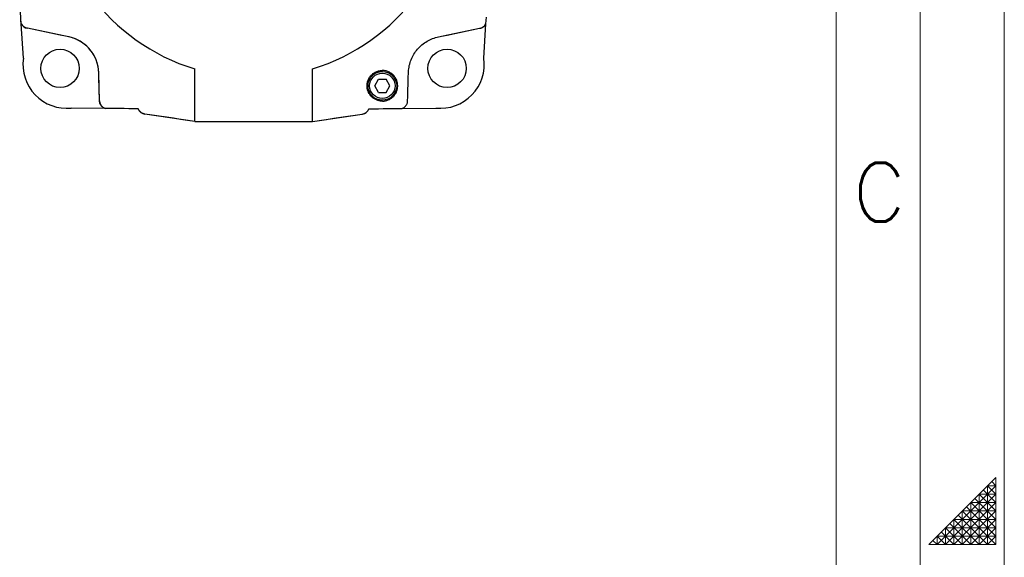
# Model space of a CAD drawing. Extents: x 0 to 1288, y 0 to 911.
# Tile 24 of 29: x 1109 to 1288, y 458 to 556. Entities that reach past the tile are written whole.
import ezdxf
from ezdxf.enums import TextEntityAlignment as Align

# ---------------------------------------------------------------- set-up
doc = ezdxf.new("R2010")
doc.units = 0
doc.header["$LTSCALE"] = 15.34
doc.header["$MEASUREMENT"] = 0
doc.layers.add('15000_BACK', color=7, linetype='CONTINUOUS')
doc.layers.add('90000_FRAME', color=7, linetype='CONTINUOUS')
doc.styles.add('SEACAD_TXT_SHX', font='txt.shx', dxfattribs={"height": 0.2})

msp = doc.modelspace()

# ---------------------------------------------------------------- linework, layer by layer
at = {"layer": '15000_BACK', "color": 7, "linetype": 'CONTINUOUS', "lineweight": 25}
for p, q in [((1108.821212, 555.074603), (1108.546935, 559.422095)), ((1108.781951, 555.696872), (1108.742721, 556.318748)), ((1108.821212, 555.074603), (1108.781951, 555.696872)), ((1193.652656, 555.074603), (1193.691917, 555.696872)), ((1193.691917, 555.696872), (1193.731147, 556.318748)), ((1109.216934, 548.802096), (1108.821212, 555.074603)), ((1108.859058, 555.007007), (1108.821212, 555.074603)), ((1108.90026, 554.941581), (1108.859058, 555.007007)), ((1108.944724, 554.878442), (1108.90026, 554.941581)), ((1108.992347, 554.81771), (1108.944724, 554.878442)), ((1109.043033, 554.759505), (1108.992347, 554.81771)), ((1109.096687, 554.703946), (1109.043033, 554.759505)), ((1109.153205, 554.651155), (1109.096687, 554.703946)), ((1109.212467, 554.601268), (1109.153205, 554.651155)), ((1109.27415, 554.554561), (1109.212467, 554.601268)), ((1109.338088, 554.511144), (1109.27415, 554.554561)), ((1109.404144, 554.471093), (1109.338088, 554.511144)), ((1109.47219, 554.434491), (1109.404144, 554.471093)), ((1109.542079, 554.40142), (1109.47219, 554.434491)), ((1109.61349, 554.372029), (1109.542079, 554.40142)), ((1109.686187, 554.346393), (1109.61349, 554.372029)), ((1109.760032, 554.324546), (1109.686187, 554.346393)), ((1109.834869, 554.306525), (1109.760032, 554.324546)), ((1109.910552, 554.292363), (1109.834869, 554.306525)), ((1109.986934, 554.282096), (1109.910552, 554.292363)), ((1115.929603, 553.021529), (1109.986831, 554.282119)), ((1116.916934, 552.812097), (1109.986934, 554.282096)), ((1185.556934, 552.812097), (1192.486934, 554.282096)), ((1186.544265, 553.021529), (1192.487037, 554.282119)), ((1192.486934, 554.282096), (1192.5633, 554.292361)), ((1192.5633, 554.292361), (1192.638965, 554.306518)), ((1192.638965, 554.306518), (1192.713775, 554.324531)), ((1192.713775, 554.324531), (1192.787589, 554.346364)), ((1192.787589, 554.346364), (1192.860252, 554.37198)), ((1192.860252, 554.37198), (1192.931621, 554.401345)), ((1192.931621, 554.401345), (1193.001502, 554.434404)), ((1193.001502, 554.434404), (1193.06953, 554.470983)), ((1193.06953, 554.470983), (1193.135532, 554.510984)), ((1193.135532, 554.510984), (1193.199378, 554.554317)), ((1193.199378, 554.554317), (1193.260944, 554.600902)), ((1193.256934, 548.802096), (1193.652656, 555.074603)), ((1193.260944, 554.600902), (1193.320094, 554.650651)), ((1193.320094, 554.650651), (1193.376708, 554.703481)), ((1193.376708, 554.703481), (1193.43053, 554.759173)), ((1193.43053, 554.759173), (1193.481345, 554.817496)), ((1193.481345, 554.817496), (1193.529056, 554.878324)), ((1193.529056, 554.878324), (1193.573573, 554.941531)), ((1193.573573, 554.941531), (1193.614806, 555.006999)), ((1193.614806, 555.006999), (1193.652656, 555.074603)), ((1116.916923, 552.812099), (1115.929603, 553.021529)), ((1117.196674, 552.771985), (1116.916934, 552.812097)), ((1117.474277, 552.720506), (1117.196674, 552.771985)), ((1117.749397, 552.657748), (1117.474277, 552.720506)), ((1118.02169, 552.583804), (1117.749397, 552.657748)), ((1118.290817, 552.498761), (1118.02169, 552.583804)), ((1118.55643, 552.402711), (1118.290817, 552.498761)), ((1118.818187, 552.295741), (1118.55643, 552.402711)), ((1119.07574, 552.177941), (1118.818187, 552.295741)), ((1119.328435, 552.049573), (1119.07574, 552.177941)), ((1119.575313, 551.911128), (1119.328435, 552.049573)), ((1119.816068, 551.762826), (1119.575313, 551.911128)), ((1120.050411, 551.60488), (1119.816068, 551.762826)), ((1182.419418, 551.602035), (1182.654058, 551.760413)), ((1182.654058, 551.760413), (1182.895315, 551.909221)), ((1182.895315, 551.909221), (1183.142572, 552.048043)), ((1183.142572, 552.048043), (1183.395107, 552.176484)), ((1183.395107, 552.176484), (1183.652587, 552.2944)), ((1183.652587, 552.2944), (1183.914687, 552.401651)), ((1183.914687, 552.401651), (1184.181045, 552.49808)), ((1184.181045, 552.49808), (1184.450897, 552.583428)), ((1184.450897, 552.583428), (1184.723762, 552.657571)), ((1184.723762, 552.657571), (1184.99929, 552.720443)), ((1184.99929, 552.720443), (1185.277129, 552.771974)), ((1185.277129, 552.771974), (1185.556934, 552.812097)), ((1185.556945, 552.812099), (1186.544265, 553.021529)), ((1120.278053, 551.437501), (1120.050411, 551.60488)), ((1120.498706, 551.260896), (1120.278053, 551.437501)), ((1120.712079, 551.075275), (1120.498706, 551.260896)), ((1120.917888, 550.880851), (1120.712079, 551.075275)), ((1121.115842, 550.677833), (1120.917888, 550.880851)), ((1121.305375, 550.466752), (1121.115842, 550.677833)), ((1121.485812, 550.248382), (1121.305375, 550.466752)), ((1121.656961, 550.023032), (1121.485812, 550.248382)), ((1121.818626, 549.791007), (1121.656961, 550.023032)), ((1180.652492, 549.786876), (1180.814071, 550.019134)), ((1180.814071, 550.019134), (1180.985288, 550.244887)), ((1180.985288, 550.244887), (1181.16587, 550.463704)), ((1181.16587, 550.463704), (1181.355062, 550.674663)), ((1181.355062, 550.674663), (1181.552511, 550.877433)), ((1181.552511, 550.877433), (1181.757943, 551.071786)), ((1181.757943, 551.071786), (1181.971088, 551.257491)), ((1181.971088, 551.257491), (1182.191671, 551.434318)), ((1182.191671, 551.434318), (1182.419418, 551.602035)), ((1121.970615, 549.5526), (1121.818626, 549.791007)), ((1122.112739, 549.308116), (1121.970615, 549.5526)), ((1122.244804, 549.05786), (1122.112739, 549.308116)), ((1122.366618, 548.802127), (1122.244804, 549.05786)), ((1122.477847, 548.541576), (1122.366618, 548.802127)), ((1122.578204, 548.276916), (1122.477847, 548.541576)), ((1122.667581, 548.008494), (1122.578204, 548.276916)), ((1179.805455, 548.005813), (1179.894767, 548.274394)), ((1179.894767, 548.274394), (1179.995008, 548.539062)), ((1179.995008, 548.539062), (1180.105892, 548.799113)), ((1180.105892, 548.799113), (1180.227248, 549.054237)), ((1180.227248, 549.054237), (1180.358913, 549.304114)), ((1180.358913, 549.304114), (1180.500717, 549.548434)), ((1180.500717, 549.548434), (1180.652492, 549.786876)), ((1122.745874, 547.736652), (1122.667581, 548.008494)), ((1122.812967, 547.461791), (1122.745874, 547.736652)), ((1122.868682, 547.184711), (1122.812967, 547.461791)), ((1122.912965, 546.905849), (1122.868682, 547.184711)), ((1122.945789, 546.625556), (1122.912965, 546.905849)), ((1122.967122, 546.344188), (1122.945789, 546.625556)), ((1122.976934, 546.062095), (1122.967122, 546.344188)), ((1140.486934, 537.282104), (1140.486934, 546.878177)), ((1161.986934, 537.282104), (1161.986934, 546.878177)), ((1173.426349, 546.256438), (1173.579229, 546.33155)), ((1173.579229, 546.33155), (1173.736335, 546.397204)), ((1173.736335, 546.397204), (1173.897229, 546.45322)), ((1173.897229, 546.45322), (1174.061368, 546.499377)), ((1174.061368, 546.499377), (1174.227664, 546.535392)), ((1174.227664, 546.535392), (1174.395543, 546.561206)), ((1174.395543, 546.561206), (1174.564538, 546.576785)), ((1174.564538, 546.576785), (1174.73418, 546.582095)), ((1174.904001, 546.577106), (1174.73418, 546.582095)), ((1175.073373, 546.561809), (1174.904001, 546.577106)), ((1175.241102, 546.536334), (1175.073373, 546.561809)), ((1175.406644, 546.500827), (1175.241102, 546.536334)), ((1175.56956, 546.455432), (1175.406644, 546.500827)), ((1175.729406, 546.400302), (1175.56956, 546.455432)), ((1175.88574, 546.335574), (1175.729406, 546.400302)), ((1176.038118, 546.261394), (1175.88574, 546.335574)), ((1179.496934, 546.062095), (1179.506744, 546.344131)), ((1179.506744, 546.344131), (1179.528055, 546.625293)), ((1179.528055, 546.625293), (1179.560819, 546.905242)), ((1179.560819, 546.905242), (1179.604989, 547.183616)), ((1179.604989, 547.183616), (1179.660518, 547.460071)), ((1179.660518, 547.460071), (1179.727355, 547.734252)), ((1179.727355, 547.734252), (1179.805455, 548.005813)), ((1122.9969, 545.347571), (1122.976934, 546.062095)), ((1123.116933, 541.052096), (1122.976934, 546.062095)), ((1123.016879, 544.63264), (1122.9969, 545.347571)), ((1123.036868, 543.917308), (1123.016879, 544.63264)), ((1172.001264, 544.378848), (1172.037362, 544.525272)), ((1172.037362, 544.525272), (1172.081224, 544.669341)), ((1172.081224, 544.669341), (1172.132711, 544.810695)), ((1172.132711, 544.810695), (1172.191694, 544.949039)), ((1172.191694, 544.949039), (1172.258048, 545.084067)), ((1172.258048, 545.084067), (1172.331643, 545.21548)), ((1172.331643, 545.21548), (1172.412357, 545.342975)), ((1172.412357, 545.342975), (1172.500026, 545.466212)), ((1172.500026, 545.466212), (1172.594129, 545.584422)), ((1172.594129, 545.584422), (1172.694314, 545.697219)), ((1172.694314, 545.697219), (1172.800344, 545.804374)), ((1172.800344, 545.804374), (1172.911979, 545.905662)), ((1172.911979, 545.905662), (1173.028982, 546.000857)), ((1173.028982, 546.000857), (1173.151111, 546.089728)), ((1173.151111, 546.089728), (1173.278129, 546.172053)), ((1173.278129, 546.172053), (1173.426349, 546.256438)), ((1173.358333, 543.78453), (1174.046933, 544.982097)), ((1174.049739, 544.977218), (1174.046933, 544.982097)), ((1174.049739, 544.977218), (1175.431165, 544.979655)), ((1175.428342, 544.974784), (1175.431165, 544.979655)), ((1176.121164, 543.779655), (1175.428342, 544.974784)), ((1176.185691, 546.178157), (1176.038118, 546.261394)), ((1176.32776, 546.08628), (1176.185691, 546.178157)), ((1176.463949, 545.986053), (1176.32776, 546.08628)), ((1176.593887, 545.877742), (1176.463949, 545.986053)), ((1176.717136, 545.761691), (1176.593887, 545.877742)), ((1176.83303, 545.638537), (1176.717136, 545.761691)), ((1176.941226, 545.508681), (1176.83303, 545.638537)), ((1177.041429, 545.372474), (1176.941226, 545.508681)), ((1177.133279, 545.23038), (1177.041429, 545.372474)), ((1177.216302, 545.083148), (1177.133279, 545.23038)), ((1177.290269, 544.931216), (1177.216302, 545.083148)), ((1177.354974, 544.775004), (1177.290269, 544.931216)), ((1177.410186, 544.614997), (1177.354974, 544.775004)), ((1177.455583, 544.452129), (1177.410186, 544.614997)), ((1179.437, 543.917308), (1179.456989, 544.63264)), ((1179.456989, 544.63264), (1179.476968, 545.347571)), ((1179.476968, 545.347571), (1179.496934, 546.062095)), ((1123.056869, 543.201579), (1123.036868, 543.917308)), ((1123.076881, 542.485461), (1123.056869, 543.201579)), ((1171.936935, 543.782096), (1171.940961, 543.932212)), ((1171.94, 543.651103), (1171.936935, 543.782096)), ((1171.949203, 543.52027), (1171.94, 543.651103)), ((1171.940961, 543.932212), (1171.953033, 544.081924)), ((1171.964523, 543.390002), (1171.949203, 543.52027)), ((1171.953033, 544.081924), (1171.973138, 544.230914)), ((1171.985898, 543.260753), (1171.964523, 543.390002)), ((1171.973138, 544.230914), (1172.001264, 544.378848)), ((1172.013274, 543.132724), (1171.985898, 543.260753)), ((1172.046603, 543.006129), (1172.013274, 543.132724)), ((1172.085832, 542.881179), (1172.046603, 543.006129)), ((1172.130889, 542.758117), (1172.085832, 542.881179)), ((1172.181613, 542.637397), (1172.130889, 542.758117)), ((1174.045526, 542.589408), (1173.352704, 543.784537)), ((1173.358333, 543.78453), (1173.352704, 543.784537)), ((1175.426935, 542.582095), (1176.115535, 543.779662)), ((1176.121164, 543.779655), (1176.115535, 543.779662)), ((1177.291583, 542.635898), (1177.342664, 542.75732)), ((1177.342664, 542.75732), (1177.387906, 542.880794)), ((1177.387906, 542.880794), (1177.427232, 543.006015)), ((1177.427232, 543.006015), (1177.460603, 543.13277)), ((1177.491044, 544.286952), (1177.455583, 544.452129)), ((1177.460603, 543.13277), (1177.487989, 543.260848)), ((1177.487989, 543.260848), (1177.509349, 543.390029)), ((1177.516481, 544.119918), (1177.491044, 544.286952)), ((1177.509349, 543.390029), (1177.52465, 543.52011)), ((1177.531806, 543.95148), (1177.516481, 544.119918)), ((1177.52465, 543.52011), (1177.533857, 543.650867)), ((1177.536933, 543.782096), (1177.531806, 543.95148)), ((1177.533857, 543.650867), (1177.536933, 543.782096)), ((1179.396987, 542.485461), (1179.416999, 543.201579)), ((1179.416999, 543.201579), (1179.437, 543.917308)), ((1123.096902, 541.768966), (1123.076881, 542.485461)), ((1123.116933, 541.052093), (1123.096902, 541.768966)), ((1123.121225, 540.95629), (1123.116933, 541.052096)), ((1123.131616, 540.861049), (1123.121225, 540.95629)), ((1172.237891, 542.519248), (1172.181613, 542.637397)), ((1172.299623, 542.403865), (1172.237891, 542.519248)), ((1172.366714, 542.291442), (1172.299623, 542.403865)), ((1172.43904, 542.182197), (1172.366714, 542.291442)), ((1172.516336, 542.076533), (1172.43904, 542.182197)), ((1172.598432, 541.974662), (1172.516336, 542.076533)), ((1172.685193, 541.876746), (1172.598432, 541.974662)), ((1172.776477, 541.782943), (1172.685193, 541.876746)), ((1172.872144, 541.69342), (1172.776477, 541.782943)), ((1172.971959, 541.60842), (1172.872144, 541.69342)), ((1173.075504, 541.528289), (1172.971959, 541.60842)), ((1173.182582, 541.453151), (1173.075504, 541.528289)), ((1173.293016, 541.383117), (1173.182582, 541.453151)), ((1173.406619, 541.318305), (1173.293016, 541.383117)), ((1173.523212, 541.258826), (1173.406619, 541.318305)), ((1173.64261, 541.204799), (1173.523212, 541.258826)), ((1173.764631, 541.156333), (1173.64261, 541.204799)), ((1173.888929, 541.113597), (1173.764631, 541.156333)), ((1174.014938, 541.076781), (1173.888929, 541.113597)), ((1174.142434, 541.045936), (1174.014938, 541.076781)), ((1174.042703, 542.584537), (1174.045526, 542.589408)), ((1174.042703, 542.584537), (1175.424129, 542.586974)), ((1174.271205, 541.021102), (1174.142434, 541.045936)), ((1174.401038, 541.002315), (1174.271205, 541.021102)), ((1174.53172, 540.989627), (1174.401038, 541.002315)), ((1174.663038, 540.98307), (1174.53172, 540.989627)), ((1174.794778, 540.982692), (1174.663038, 540.98307)), ((1174.794778, 540.982692), (1174.926437, 540.988517)), ((1174.926437, 540.988517), (1175.057493, 541.000506)), ((1175.057493, 541.000506), (1175.187728, 541.018622)), ((1175.187728, 541.018622), (1175.31693, 541.042827)), ((1175.31693, 541.042827), (1175.444883, 541.073073)), ((1175.426935, 542.582095), (1175.424129, 542.586974)), ((1175.444883, 541.073073), (1175.571372, 541.109325)), ((1175.571372, 541.109325), (1175.696183, 541.151538)), ((1175.696183, 541.151538), (1175.819103, 541.199672)), ((1175.819103, 541.199672), (1175.939618, 541.253551)), ((1175.939618, 541.253551), (1176.057258, 541.312938)), ((1176.057258, 541.312938), (1176.171842, 541.377719)), ((1176.171842, 541.377719), (1176.283185, 541.447764)), ((1176.283185, 541.447764), (1176.391109, 541.52296)), ((1176.391109, 541.52296), (1176.495427, 541.603175)), ((1176.495427, 541.603175), (1176.595964, 541.688293)), ((1176.595964, 541.688293), (1176.692531, 541.77819)), ((1176.692531, 541.77819), (1176.784808, 541.872588)), ((1176.784808, 541.872588), (1176.872354, 541.971023)), ((1176.872354, 541.971023), (1176.955047, 542.073302)), ((1176.955047, 542.073302), (1177.032766, 542.17924)), ((1177.032766, 542.17924), (1177.105398, 542.28865)), ((1177.105398, 542.28865), (1177.172822, 542.401355)), ((1177.172822, 542.401355), (1177.234922, 542.517165)), ((1177.234922, 542.517165), (1177.291583, 542.635898)), ((1179.342231, 540.8609), (1179.352639, 540.956241)), ((1179.352639, 540.956241), (1179.356935, 541.052096)), ((1179.356935, 541.052093), (1179.376966, 541.768966)), ((1179.376966, 541.768966), (1179.396987, 542.485461)), ((1124.11794, 539.656661), (1117.966934, 539.722095)), ((1123.148067, 540.766658), (1123.131616, 540.861049)), ((1123.170537, 540.673411), (1123.148067, 540.766658)), ((1123.198987, 540.581603), (1123.170537, 540.673411)), ((1123.233287, 540.491737), (1123.198987, 540.581603)), ((1123.273221, 540.404365), (1123.233287, 540.491737)), ((1123.318647, 540.319762), (1123.273221, 540.404365)), ((1123.369428, 540.238185), (1123.318647, 540.319762)), ((1123.425428, 540.159896), (1123.369428, 540.238185)), ((1123.486474, 540.0852), (1123.425428, 540.159896)), ((1123.552152, 540.014625), (1123.486474, 540.0852)), ((1123.622192, 539.948451), (1123.552152, 540.014625)), ((1123.696374, 539.886874), (1123.622192, 539.948451)), ((1123.774478, 539.830112), (1123.696374, 539.886874)), ((1123.856023, 539.778522), (1123.774478, 539.830112)), ((1123.940627, 539.732326), (1123.856023, 539.778522)), ((1124.028022, 539.691661), (1123.940627, 539.732326)), ((1124.11794, 539.656661), (1124.028022, 539.691661)), ((1124.987201, 539.64741), (1124.117938, 539.656661)), ((1130.186935, 539.592097), (1124.11794, 539.656661)), ((1126.723512, 539.62894), (1124.987201, 539.64741)), ((1127.590535, 539.619716), (1126.723512, 539.62894)), ((1128.45679, 539.610503), (1127.590535, 539.619716)), ((1129.322261, 539.601295), (1128.45679, 539.610503)), ((1130.186937, 539.592097), (1129.322261, 539.601295)), ((1130.219274, 539.511722), (1130.186935, 539.592097)), ((1130.256156, 539.433436), (1130.219274, 539.511722)), ((1130.297475, 539.357432), (1130.256156, 539.433436)), ((1130.343129, 539.283904), (1130.297475, 539.357432)), ((1130.393018, 539.213042), (1130.343129, 539.283904)), ((1130.447036, 539.145034), (1130.393018, 539.213042)), ((1130.504903, 539.080264), (1130.447036, 539.145034)), ((1171.969293, 539.080611), (1172.02717, 539.145434)), ((1172.02717, 539.145434), (1172.081065, 539.213332)), ((1172.081065, 539.213332), (1172.130864, 539.284099)), ((1172.130864, 539.284099), (1172.176458, 539.357543)), ((1172.176458, 539.357543), (1172.217738, 539.433486)), ((1172.217738, 539.433486), (1172.2546, 539.511733)), ((1172.2546, 539.511733), (1172.286933, 539.592097)), ((1172.286931, 539.592097), (1173.151607, 539.601295)), ((1172.286933, 539.592097), (1178.355928, 539.656661)), ((1173.151607, 539.601295), (1174.017078, 539.610503)), ((1174.017078, 539.610503), (1174.883333, 539.619716)), ((1174.883333, 539.619716), (1175.750356, 539.62894)), ((1175.750356, 539.62894), (1176.618139, 539.638171)), ((1176.618139, 539.638171), (1177.486667, 539.64741)), ((1177.486667, 539.64741), (1178.35593, 539.656661)), ((1178.355928, 539.656661), (1184.506934, 539.722095)), ((1178.355928, 539.656661), (1178.445831, 539.691653)), ((1178.445831, 539.691653), (1178.533128, 539.732268)), ((1178.533128, 539.732268), (1178.617566, 539.778358)), ((1178.617566, 539.778358), (1178.698884, 539.829772)), ((1178.698884, 539.829772), (1178.776826, 539.886355)), ((1178.776826, 539.886355), (1178.851127, 539.947963)), ((1178.851127, 539.947963), (1178.921268, 540.014175)), ((1178.921268, 540.014175), (1178.986869, 540.084598)), ((1178.986869, 540.084598), (1179.047752, 540.159)), ((1179.047752, 540.159), (1179.103738, 540.237132)), ((1179.103738, 540.237132), (1179.154645, 540.318767)), ((1179.154645, 540.318767), (1179.200286, 540.403636)), ((1179.200286, 540.403636), (1179.24035, 540.491187)), ((1179.24035, 540.491187), (1179.274686, 540.581042)), ((1179.274686, 540.581042), (1179.303197, 540.672927)), ((1179.303197, 540.672927), (1179.32574, 540.766364)), ((1179.32574, 540.766364), (1179.342231, 540.8609)), ((1130.566325, 539.019042), (1130.504903, 539.080264)), ((1130.631137, 538.961509), (1130.566325, 539.019042)), ((1130.699174, 538.907809), (1130.631137, 538.961509)), ((1130.770271, 538.858081), (1130.699174, 538.907809)), ((1130.844261, 538.812465), (1130.770271, 538.858081)), ((1130.920856, 538.771171), (1130.844261, 538.812465)), ((1130.999547, 538.734458), (1130.920856, 538.771171)), ((1131.080114, 538.702407), (1130.999547, 538.734458)), ((1131.162343, 538.675078), (1131.080114, 538.702407)), ((1131.246028, 538.652541), (1131.162343, 538.675078)), ((1131.330961, 538.634856), (1131.246028, 538.652541)), ((1131.416934, 538.622096), (1131.330961, 538.634856)), ((1140.486934, 537.282096), (1131.416934, 538.622096)), ((1132.719411, 538.429668), (1131.416934, 538.622096)), ((1134.019712, 538.237563), (1132.719411, 538.429668)), ((1135.317788, 538.045783), (1134.019712, 538.237563)), ((1136.613595, 537.854343), (1135.317788, 538.045783)), ((1137.907087, 537.663241), (1136.613595, 537.854343)), ((1139.198215, 537.472491), (1137.907087, 537.663241)), ((1140.486935, 537.282096), (1139.198215, 537.472491)), ((1161.986933, 537.282096), (1164.566781, 537.663241)), ((1161.986934, 537.282096), (1171.056934, 538.622096)), ((1164.566781, 537.663241), (1165.860273, 537.854343)), ((1165.860273, 537.854343), (1167.15608, 538.045783)), ((1167.15608, 538.045783), (1168.454156, 538.237563)), ((1168.454156, 538.237563), (1169.754457, 538.429668)), ((1169.754457, 538.429668), (1171.056934, 538.622096)), ((1171.056934, 538.622096), (1171.142911, 538.63486)), ((1171.142911, 538.63486), (1171.227859, 538.652545)), ((1171.227859, 538.652545), (1171.311569, 538.675094)), ((1171.311569, 538.675094), (1171.393831, 538.702434)), ((1171.393831, 538.702434), (1171.474437, 538.734511)), ((1171.474437, 538.734511), (1171.553178, 538.771255)), ((1171.553178, 538.771255), (1171.629781, 538.812568)), ((1171.629781, 538.812568), (1171.703744, 538.858176)), ((1171.703744, 538.858176), (1171.774846, 538.90792)), ((1171.774846, 538.90792), (1171.84292, 538.961665)), ((1171.84292, 538.961665), (1171.90779, 539.019275)), ((1171.90779, 539.019275), (1171.969293, 539.080611)), ((1140.486934, 537.282096), (1161.986934, 537.282096))]:
    msp.add_line(p, q, dxfattribs=at)
for centre, radius in [((1115.917334, 546.962496), 3.5), ((1186.556534, 546.962496), 3.5), ((1174.736934, 543.782096), 2.616), ((1174.736934, 543.782096), 2.316)]:
    msp.add_circle(centre, radius, dxfattribs=at)
for centre, radius, start, end in [((1151.236934, 582.282096), 37, 106.89032, 253.10968), ((1151.236934, 582.282096), 37, 286.89032, 0), ((1110.148511, 555.773368), 1.5, 207.764842, 263.816199), ((1192.325357, 555.773368), 1.5, 276.183801, 332.235158), ((1116.077641, 545.963331), 6.9, 0.820139, 83.013429), ((1117.137708, 547.679004), 8, 171.929785, 275.949574), ((1185.33616, 547.679004), 8, 264.050426, 8.070215), ((1124.616811, 541.071272), 1.5, 180.732458, 250.574485), ((1131.594101, 540.111597), 1.5, 200.263191, 263.216893), ((1170.879767, 540.111597), 1.5, 276.783107, 339.736809), ((1177.857057, 541.071272), 1.5, 289.425515, 289.428808)]:
    msp.add_arc(centre, radius, start, end, dxfattribs=at)
at = {"layer": '90000_FRAME', "color": 7, "linetype": 'CONTINUOUS', "lineweight": 13}
for p, q in [((1288.25508, 0), (1288.25508, 910.980378)), ((1272.91871, 15.33637), (1272.91871, 895.644008)), ((1257.58234, 880.307638), (1257.58234, 152.541125)), ((1286.721443, 472.360196), (1274.452347, 460.0911)), ((1286.721443, 470.826559), (1285.954624, 471.593377)), ((1286.721443, 460.0911), (1286.721443, 472.360196)), ((1286.721443, 470.826559), (1275.985984, 460.0911)), ((1286.721443, 469.292922), (1277.519621, 460.0911)), ((1283.654169, 460.0911), (1283.654169, 469.292922)), ((1286.721443, 469.292922), (1283.654169, 469.292922)), ((1286.721443, 466.225648), (1283.654169, 469.292922)), ((1286.721443, 467.759285), (1284.420987, 470.05974)), ((1285.187806, 460.0911), (1285.187806, 470.826559)), ((1286.721443, 470.826559), (1285.187806, 470.826559)), ((1286.721443, 469.292922), (1285.187806, 470.826559)), ((1286.721443, 467.759285), (1279.053258, 460.0911)), ((1282.120532, 460.0911), (1282.120532, 467.759285)), ((1286.721443, 467.759285), (1282.120532, 467.759285)), ((1286.721443, 463.158374), (1282.120532, 467.759285)), ((1286.721443, 464.692011), (1282.88735, 468.526103)), ((1285.187806, 460.0911), (1279.820076, 465.458829)), ((1280.586895, 460.0911), (1280.586895, 466.225648)), ((1286.721443, 466.225648), (1280.586895, 466.225648)), ((1286.721443, 466.225648), (1280.586895, 460.0911)), ((1286.721443, 460.0911), (1280.586895, 466.225648)), ((1286.721443, 461.624737), (1281.353713, 466.992466)), ((1282.120532, 460.0911), (1278.286439, 463.925192)), ((1279.053258, 460.0911), (1279.053258, 464.692011)), ((1286.721443, 464.692011), (1279.053258, 464.692011)), ((1283.654169, 460.0911), (1279.053258, 464.692011)), ((1286.721443, 464.692011), (1282.120532, 460.0911)), ((1279.053258, 460.0911), (1276.752802, 462.391555)), ((1286.721443, 463.158374), (1277.519621, 463.158374)), ((1277.519621, 460.0911), (1277.519621, 463.158374)), ((1280.586895, 460.0911), (1277.519621, 463.158374)), ((1286.721443, 463.158374), (1283.654169, 460.0911)), ((1286.721443, 460.0911), (1274.452347, 460.0911)), ((1275.985984, 460.0911), (1275.219165, 460.857918)), ((1286.721443, 461.624737), (1275.985984, 461.624737)), ((1275.985984, 460.0911), (1275.985984, 461.624737)), ((1277.519621, 460.0911), (1275.985984, 461.624737)), ((1286.721443, 461.624737), (1285.187806, 460.0911))]:
    msp.add_line(p, q, dxfattribs=at)

# ---------------------------------------------------------------- texts
at = {"layer": '90000_FRAME', "color": 7, "linetype": 'CONTINUOUS', "lineweight": 13, "style": 'SEACAD_TXT_SHX'}
msp.add_text('C', height=10.735459, dxfattribs=at).set_placement((1260.601303, 529.742079), align=Align.TOP_LEFT)

doc.saveas('drawing.dxf')
